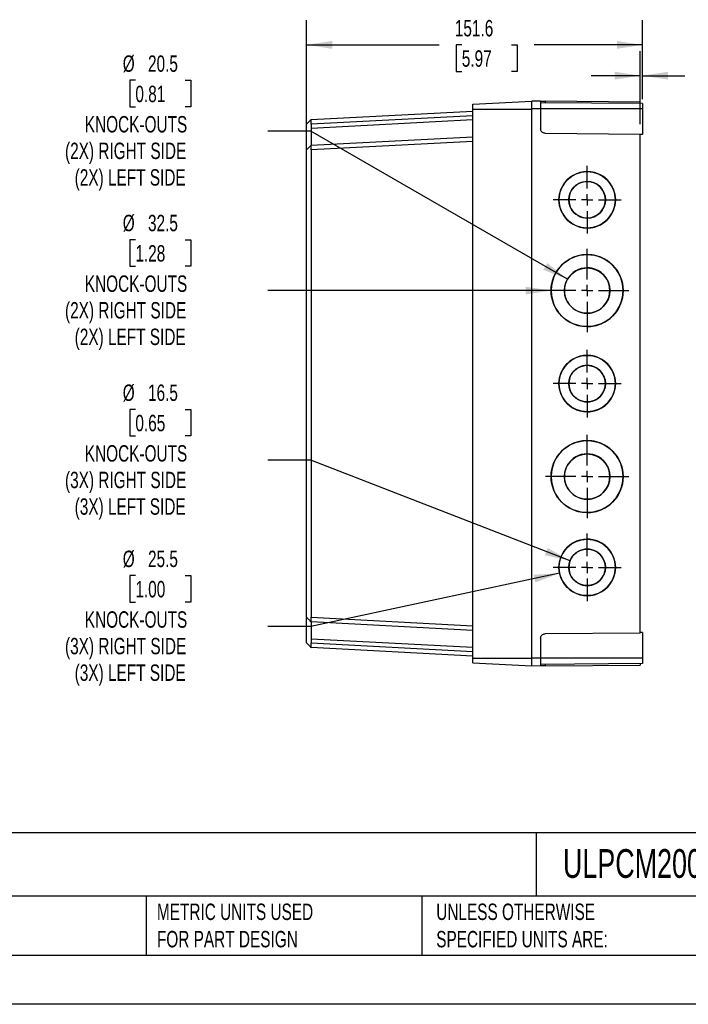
# Model space of a CAD drawing. Header units: millimetres. Extents: x 0 to 978, y 0 to 756.
# Tile 2 of 5: x 312 to 614, y 0 to 445. Entities that reach past the tile are written whole.
import ezdxf

# ---------------------------------------------------------------- set-up
doc = ezdxf.new("R2010")
doc.units = ezdxf.units.MM
doc.header["$LTSCALE"] = 3.5
doc.linetypes.add('CENTERX2', pattern=[20.32, 12.7, -2.54, 2.54, -2.54])
doc.layers.add('CENTER', color=40, linetype='CENTERX2')
doc.layers.add('DIMENSIONS', color=140, linetype='Continuous', lineweight=25)
doc.layers.add('TEXT', color=140, linetype='Continuous', lineweight=25)
doc.styles.add('SLDTEXTSTYLE0', font='TXT', dxfattribs={"width": 0.7})
doc.dimstyles.new('SLDDIMSTYLE0', dxfattribs={"dimtxt": 7.553027, "dimasz": 11.557, "dimexe": 0, "dimexo": 0.0625, "dimgap": 1.888257, "dimtad": 0, "dimtih": 1, "dimtoh": 1, "dimdec": 1, "dimrnd": 1e-09, "dimzin": 12, "dimdsep": 46, "dimtxsty": 'SLDTEXTSTYLE0', "dimsah": 1, "dimcen": 0.09, "dimadec": 0, "dimazin": 3, "dimtfac": 1, "dimtdec": 1, "dimtofl": 0, "dimtmove": 0, "dimatfit": 3, "dimfxl": 0, "dimfrac": 2, "dimtolj": 1, "dimtzin": 12, "dimarcsym": 0})
doc.dimstyles.new('SLDDIMSTYLE1', dxfattribs={"dimtxt": 7.553027, "dimasz": 11.557, "dimexe": 0, "dimexo": 0.0625, "dimgap": 1.888257, "dimtad": 0, "dimtih": 1, "dimtoh": 1, "dimdec": 1, "dimrnd": 1e-09, "dimzin": 12, "dimdsep": 46, "dimtxsty": 'SLDTEXTSTYLE0', "dimsah": 1, "dimcen": 0, "dimadec": 0, "dimazin": 3, "dimtfac": 1, "dimtdec": 1, "dimtofl": 0, "dimtmove": 0, "dimatfit": 3, "dimfxl": 0, "dimfrac": 2, "dimtolj": 1, "dimtzin": 12, "dimarcsym": 0})
doc.dimstyles.new('SLDDIMSTYLE2', dxfattribs={"dimtxt": 7.553027, "dimasz": 11.557, "dimexe": 0, "dimexo": 0.0625, "dimgap": 1.888257, "dimtad": 0, "dimtih": 1, "dimtoh": 1, "dimdec": 1, "dimrnd": 1e-09, "dimzin": 4, "dimdsep": 46, "dimtxsty": 'SLDTEXTSTYLE0', "dimsah": 1, "dimcen": 0.09, "dimadec": 0, "dimazin": 1, "dimtfac": 1, "dimtdec": 1, "dimtmove": 0, "dimatfit": 0, "dimfxl": 0, "dimfrac": 2, "dimtolj": 1, "dimtzin": 12, "dimarcsym": 0})

# ---------------------------------------------------------------- blocks, each defined once
blk = doc.blocks.new('_D_4')
at = {"layer": 'DIMENSIONS'}
for p, q in [((364.26, 417.28), (361.72, 417.28)), ((361.72, 417.28), (361.72, 405.27)), ((386.7, 417.28), (389.24, 417.28)), ((389.24, 417.28), (389.24, 405.27)), ((361.72, 405.27), (364.26, 405.27)), ((389.24, 405.27), (386.7, 405.27)), ((443.46, 394.3), (424.01, 394.3)), ((559.27, 327.44), (443.46, 394.3))]:
    blk.add_line(p, q, dxfattribs=at)
blk.add_solid([(559.27, 327.44), (550.15, 334.76), (548.38, 331.68)], dxfattribs=at)
at = {"layer": 'DIMENSIONS', "attachment_point": 1, "style": 'SLDTEXTSTYLE0'}
for s, insert, char_height in [('%%c', (358.56, 428.52), 7.408), ('20.5', (369.96, 428.52), 7.408), ('0.81', (364.26, 414.82), 7.408), ('KNOCK-OUTS', (341.43, 401.13), 7.408), ('(2X) RIGHT SIDE', (332.51, 389.12), 7.4083), ('(2X) LEFT SIDE', (336.86, 377.12), 7.4083)]:
    blk.add_mtext(s, dxfattribs=dict(at, insert=insert, char_height=char_height))
blk = doc.blocks.new('_D_5')
at = {"layer": 'DIMENSIONS'}
for p, q in [((364.26, 345.29), (361.72, 345.29)), ((361.72, 345.29), (361.72, 333.28)), ((386.7, 345.29), (389.24, 345.29)), ((389.24, 345.29), (389.24, 333.28)), ((361.72, 333.28), (364.26, 333.28)), ((389.24, 333.28), (386.7, 333.28)), ((443.46, 322.31), (424.01, 322.31)), ((551.9, 322.31), (443.46, 322.31))]:
    blk.add_line(p, q, dxfattribs=at)
blk.add_solid([(551.9, 322.31), (540.34, 324.09), (540.34, 320.54)], dxfattribs=at)
at = {"layer": 'DIMENSIONS', "attachment_point": 1, "style": 'SLDTEXTSTYLE0'}
for s, insert, char_height in [('%%c', (358.56, 356.53), 7.408), ('32.5', (369.96, 356.53), 7.408), ('1.28', (364.26, 342.83), 7.408), ('KNOCK-OUTS', (341.43, 329.14), 7.408), ('(2X) RIGHT SIDE', (332.51, 317.13), 7.4083), ('(2X) LEFT SIDE', (336.86, 305.13), 7.4083)]:
    blk.add_mtext(s, dxfattribs=dict(at, insert=insert, char_height=char_height))
blk = doc.blocks.new('_D_6')
at = {"layer": 'DIMENSIONS'}
for p, q in [((364.26, 268.65), (361.72, 268.65)), ((361.72, 268.65), (361.72, 256.65)), ((386.7, 268.65), (389.24, 268.65)), ((389.24, 268.65), (389.24, 256.65)), ((361.72, 256.65), (364.26, 256.65)), ((389.24, 256.65), (386.7, 256.65)), ((443.46, 245.68), (424.01, 245.68)), ((560.46, 200.3), (443.46, 245.68))]:
    blk.add_line(p, q, dxfattribs=at)
blk.add_solid([(560.46, 200.3), (550.33, 206.13), (549.04, 202.82)], dxfattribs=at)
at = {"layer": 'DIMENSIONS', "attachment_point": 1, "style": 'SLDTEXTSTYLE0'}
for s, insert, char_height in [('%%c', (358.56, 279.89), 7.408), ('16.5', (369.96, 279.89), 7.408), ('0.65', (364.26, 266.2), 7.408), ('KNOCK-OUTS', (341.43, 252.5), 7.408), ('(3X) RIGHT SIDE', (332.51, 240.5), 7.4083), ('(3X) LEFT SIDE', (336.86, 228.49), 7.4083)]:
    blk.add_mtext(s, dxfattribs=dict(at, insert=insert, char_height=char_height))
blk = doc.blocks.new('_D_7')
at = {"layer": 'DIMENSIONS'}
for p, q in [((364.26, 193.63), (361.72, 193.63)), ((361.72, 193.63), (361.72, 181.63)), ((386.7, 193.63), (389.24, 193.63)), ((389.24, 193.63), (389.24, 181.63)), ((555.68, 194.65), (443.46, 170.66)), ((361.72, 181.63), (364.26, 181.63)), ((389.24, 181.63), (386.7, 181.63)), ((443.46, 170.66), (424.01, 170.66))]:
    blk.add_line(p, q, dxfattribs=at)
blk.add_solid([(555.68, 194.65), (544.01, 193.97), (544.75, 190.49)], dxfattribs=at)
at = {"layer": 'DIMENSIONS', "attachment_point": 1, "style": 'SLDTEXTSTYLE0'}
for s, insert, char_height in [('%%c', (358.56, 204.87), 7.408), ('25.5', (369.96, 204.87), 7.408), ('1.00', (364.26, 191.18), 7.408), ('KNOCK-OUTS', (341.43, 177.48), 7.408), ('(3X) RIGHT SIDE', (332.51, 165.48), 7.4083), ('(3X) LEFT SIDE', (336.86, 153.48), 7.4083)]:
    blk.add_mtext(s, dxfattribs=dict(at, insert=insert, char_height=char_height))
blk = doc.blocks.new('_D_8')
at = {"layer": 'DIMENSIONS'}
for p, q in [((441.54, 390.31), (441.54, 444.38)), ((593.14, 408.81), (593.14, 444.38)), ((441.54, 433.27), (501.34, 433.27)), ((511.57, 433.27), (509.03, 433.27)), ((509.03, 433.27), (509.03, 421.26)), ((534.01, 433.27), (536.55, 433.27)), ((536.55, 433.27), (536.55, 421.26)), ((593.14, 433.27), (544.25, 433.27)), ((509.03, 421.26), (511.57, 421.26)), ((536.55, 421.26), (534.01, 421.26))]:
    blk.add_line(p, q, dxfattribs=at)
for points in [[(441.54, 433.27), (453.1, 431.49), (453.1, 435.05)], [(593.14, 433.27), (581.59, 435.05), (581.59, 431.49)]]:
    blk.add_solid(points, dxfattribs=at)
at = {"layer": 'DIMENSIONS', "char_height": 7.408, "attachment_point": 1, "style": 'SLDTEXTSTYLE0'}
for s, insert in [('151.6', (508.43, 444.51)), ('5.97', (511.57, 430.81))]:
    blk.add_mtext(s, dxfattribs=dict(at, insert=insert))
blk = doc.blocks.new('_D_9')
at = {"layer": 'DIMENSIONS'}
for p, q in [((592.14, 397.42), (592.14, 430.47)), ((593.14, 408.81), (593.14, 430.47)), ((592.14, 419.36), (569.92, 419.36)), ((593.14, 419.36), (612.29, 419.36)), ((622.53, 419.36), (619.99, 419.36)), ((619.99, 419.36), (619.99, 407.35)), ((644.97, 419.36), (647.51, 419.36)), ((647.51, 419.36), (647.51, 407.35)), ((619.99, 407.35), (622.53, 407.35)), ((647.51, 407.35), (644.97, 407.35))]:
    blk.add_line(p, q, dxfattribs=at)
for points in [[(592.14, 419.36), (580.59, 421.13), (580.59, 417.58)], [(593.14, 419.36), (604.7, 417.58), (604.7, 421.13)]]:
    blk.add_solid(points, dxfattribs=at)
at = {"layer": 'DIMENSIONS', "char_height": 7.408, "attachment_point": 1, "style": 'SLDTEXTSTYLE0'}
for s, insert in [('1.0', (625.67, 430.6)), ('0.04', (622.53, 416.9))]:
    blk.add_mtext(s, dxfattribs=dict(at, insert=insert))
blk = doc.blocks.new('SW_CENTERMARKSYMBOL_4')
at = {"layer": 'CENTER', "color": 0}
for p, q in [((0, 5.08), (0, 15.29)), ((-5.08, 0), (-15.29, 0)), ((0, 0), (-2.54, 0)), ((0, 0), (0, 2.54)), ((0, 0), (0, -2.54)), ((0, 0), (2.54, 0)), ((5.08, 0), (15.29, 0)), ((0, -5.08), (0, -15.29))]:
    blk.add_line(p, q, dxfattribs=at)
blk = doc.blocks.new('SW_CENTERMARKSYMBOL_5')
at = {"layer": 'CENTER', "color": 0}
for p, q in [((0, 5.08), (0, 18.79)), ((-5.08, 0), (-18.79, 0)), ((0, 0), (-2.54, 0)), ((0, 0), (0, 2.54)), ((0, 0), (0, -2.54)), ((0, 0), (2.54, 0)), ((5.08, 0), (18.79, 0)), ((0, -5.08), (0, -18.79))]:
    blk.add_line(p, q, dxfattribs=at)
blk = doc.blocks.new('SW_CENTERMARKSYMBOL_6')
at = {"layer": 'CENTER', "color": 0}
for p, q in [((0, 5.08), (0, 15.29)), ((-5.08, 0), (-15.29, 0)), ((0, 0), (-2.54, 0)), ((0, 0), (0, 2.54)), ((0, 0), (0, -2.54)), ((0, 0), (2.54, 0)), ((5.08, 0), (15.29, 0)), ((0, -5.08), (0, -15.29))]:
    blk.add_line(p, q, dxfattribs=at)
blk = doc.blocks.new('SW_CENTERMARKSYMBOL_7')
at = {"layer": 'CENTER', "color": 0}
for p, q in [((0, 5.08), (0, 18.79)), ((-5.08, 0), (-18.79, 0)), ((0, 0), (-2.54, 0)), ((0, 0), (0, 2.54)), ((0, 0), (0, -2.54)), ((0, 0), (2.54, 0)), ((5.08, 0), (18.79, 0)), ((0, -5.08), (0, -18.79))]:
    blk.add_line(p, q, dxfattribs=at)
blk = doc.blocks.new('SW_CENTERMARKSYMBOL_8')
at = {"layer": 'CENTER', "color": 0}
for p, q in [((0, 5.08), (0, 15.29)), ((-5.08, 0), (-15.29, 0)), ((0, 0), (-2.54, 0)), ((0, 0), (0, 2.54)), ((0, 0), (0, -2.54)), ((0, 0), (2.54, 0)), ((5.08, 0), (15.29, 0)), ((0, -5.08), (0, -15.29))]:
    blk.add_line(p, q, dxfattribs=at)

msp = doc.modelspace()

# ---------------------------------------------------------------- linework, layer by layer
for p, q in [((516.54, 406.42), (543.14, 407.81)), ((516.54, 404.31), (516.54, 406.42)), ((543.14, 404.36), (543.14, 407.86)), ((547.14, 407.83), (543.14, 407.86)), ((547.14, 407.83), (547.14, 404.36)), ((593.14, 406.76), (547.14, 407.16)), ((549.13, 407.81), (549.13, 407.15)), ((592.14, 407.44), (549.13, 407.81)), ((592.14, 406.77), (592.14, 407.44)), ((593.14, 406.76), (593.14, 404.36)), ((443.54, 399.54), (516.54, 403.36)), ((516.54, 401.27), (443.54, 397.44)), ((516.54, 404.31), (543.14, 404.31)), ((516.54, 156.31), (516.54, 404.31)), ((543.14, 156.26), (543.14, 404.36)), ((547.14, 404.36), (543.14, 404.36)), ((547.14, 404.36), (547.14, 395.35)), ((593.14, 404.36), (547.14, 404.36)), ((593.14, 404.36), (593.14, 392.78)), ((443.56, 399.56), (441.54, 397.43)), ((441.54, 387.83), (441.54, 397.34)), ((443.54, 395.73), (516.54, 399.55)), ((443.54, 397.44), (443.54, 395.73)), ((443.54, 387.94), (516.54, 391.76)), ((549.13, 393.35), (592.14, 392.97)), ((592.14, 167.66), (592.14, 392.97)), ((593.14, 392.78), (592.14, 392.77)), ((516.54, 389.67), (443.54, 385.84)), ((441.54, 174.89), (441.54, 385.74)), ((443.54, 385.84), (443.54, 174.79)), ((568.15, 371.56), (568.15, 371.56)), ((576.4, 363.31), (576.4, 363.31)), ((580.9, 363.31), (580.9, 363.31)), ((568.15, 355.06), (568.15, 355.06)), ((568.15, 350.56), (568.15, 350.56)), ((568.15, 332.56), (568.15, 332.56)), ((578.4, 322.31), (578.4, 322.31)), ((584.4, 322.31), (584.4, 322.31)), ((568.15, 312.06), (568.15, 312.06)), ((568.15, 306.06), (568.15, 306.06)), ((568.15, 288.56), (568.15, 288.56)), ((576.4, 280.31), (576.4, 280.31)), ((580.9, 280.31), (580.9, 280.31)), ((568.15, 272.06), (568.15, 272.06)), ((568.15, 267.56), (568.15, 267.56)), ((568.15, 248.56), (568.15, 248.56)), ((578.4, 238.31), (578.4, 238.31)), ((584.4, 238.31), (584.4, 238.31)), ((568.15, 228.06), (568.15, 228.06)), ((568.15, 222.06), (568.15, 222.06)), ((568.15, 205.56), (568.15, 205.56)), ((576.4, 197.31), (576.4, 197.31)), ((580.9, 197.31), (580.9, 197.31)), ((568.15, 189.06), (568.15, 189.06)), ((568.15, 184.56), (568.15, 184.56)), ((443.54, 174.79), (516.54, 170.96)), ((441.54, 163.29), (441.54, 172.79)), ((516.54, 168.86), (443.54, 172.69)), ((516.54, 161.07), (443.54, 164.9)), ((443.54, 164.9), (443.54, 163.19)), ((547.14, 165.28), (547.14, 156.26)), ((592.14, 167.66), (549.13, 167.28)), ((593.14, 167.85), (592.14, 167.86)), ((593.14, 167.85), (593.14, 156.26)), ((443.54, 163.19), (516.54, 159.36)), ((516.54, 157.26), (443.54, 161.09)), ((516.54, 156.31), (543.14, 156.31)), ((516.54, 154.21), (516.54, 156.31)), ((547.14, 156.26), (543.14, 156.26)), ((543.14, 152.76), (543.14, 156.26)), ((547.14, 156.26), (547.14, 152.8)), ((593.14, 156.26), (547.14, 156.26)), ((593.14, 156.26), (593.14, 153.86)), ((516.54, 154.21), (543.14, 152.81)), ((547.14, 152.8), (543.14, 152.76)), ((593.14, 153.86), (547.14, 153.46)), ((549.13, 153.48), (549.13, 152.82)), ((549.13, 152.82), (592.14, 153.19)), ((592.14, 153.86), (592.14, 153.19))]:
    msp.add_line(p, q)
at = {"color": 7, "linetype": 'Continuous'}
msp.add_line((977.91, 0.01), (0.01, 0.01), dxfattribs=at)
at = {"flags": 128}
msp.add_lwpolyline([(443.54, 387.94), (442.24, 386.56), (441.54, 385.83)], dxfattribs=at)
for centre, radius, start, end in [((568.15, 363.31), 12.75, 359.9983, 180.0017), ((568.15, 363.31), 12.75, 359.9989, 89.999), ((568.15, 363.31), 8.25, 359.9983, 180.0017), ((568.15, 363.31), 8.25, 359.999, 89.9989), ((568.15, 363.31), 12.75, 179.9983, 0.0017), ((568.15, 363.31), 8.25, 179.9983, 0.0017), ((568.15, 363.31), 12.75, 270.001, 0.0011), ((568.15, 363.31), 8.25, 270.001, 0.0011), ((568.15, 322.31), 16.25, 359.9983, 180.0017), ((568.15, 322.31), 16.25, 359.9989, 89.9989), ((568.15, 322.31), 10.25, 359.9982, 180.0018), ((568.15, 322.31), 10.25, 359.9989, 89.9989), ((568.15, 322.31), 16.25, 179.9983, 0.0017), ((568.15, 322.31), 10.25, 179.9982, 0.0018), ((568.15, 322.31), 16.25, 270.0011, 0.0011), ((568.15, 322.31), 10.25, 270.0011, 0.0011), ((568.15, 280.31), 12.75, 359.9983, 180.0017), ((568.15, 280.31), 12.75, 359.9989, 89.999), ((568.15, 280.31), 8.25, 359.9983, 180.0017), ((568.15, 280.31), 8.25, 359.999, 89.9989), ((568.15, 280.31), 12.75, 179.9983, 0.0017), ((568.15, 280.31), 8.25, 179.9983, 0.0017), ((568.15, 280.31), 12.75, 270.001, 0.0011), ((568.15, 280.31), 8.25, 270.001, 0.0011), ((568.15, 238.31), 16.25, 359.9983, 180.0017), ((568.15, 238.31), 16.25, 359.9989, 89.9989), ((568.15, 238.31), 10.25, 359.9982, 180.0018), ((568.15, 238.31), 10.25, 359.9989, 89.9989), ((568.15, 238.31), 16.25, 179.9983, 0.0017), ((568.15, 238.31), 10.25, 179.9982, 0.0018), ((568.15, 238.31), 16.25, 270.0011, 0.0011), ((568.15, 238.31), 10.25, 270.0011, 0.0011), ((568.15, 197.31), 12.75, 359.9983, 180.0017), ((568.15, 197.31), 12.75, 359.9989, 89.999), ((568.15, 197.31), 8.25, 359.9983, 180.0017), ((568.15, 197.31), 8.25, 359.999, 89.9989), ((568.15, 197.31), 12.75, 179.9983, 0.0017), ((568.15, 197.31), 8.25, 179.9983, 0.0017), ((568.15, 197.31), 12.75, 270.001, 0.0011), ((568.15, 197.31), 8.25, 270.001, 0.0011)]:
    msp.add_arc(centre, radius, start, end)
for points, knots in [([(547.14, 407.83), (547.14, 407.83), (547.19, 407.83), (547.38, 407.83), (547.53, 407.82), (547.92, 407.82), (548.15, 407.82), (548.64, 407.82), (548.89, 407.81), (549.13, 407.81)], [0, 0, 0, 0, 0.25, 0.25, 0.5, 0.5, 0.75, 0.75, 1, 1, 1, 1]), ([(441.54, 397.34), (441.54, 397.34), (441.54, 397.36), (441.54, 397.38), (441.54, 397.41), (441.54, 397.43), (441.54, 397.43), (441.54, 397.43)], [0, 0, 0, 0, 0.169706, 0.331941, 0.498323, 0.744049, 1, 1, 1, 1]), ([(443.54, 397.44), (443.54, 397.46), (443.54, 397.48), (443.54, 397.51), (443.54, 397.52), (443.54, 397.53), (443.54, 397.6), (443.54, 397.7), (443.54, 397.89), (443.54, 397.98), (443.54, 398.24), (443.54, 398.41), (443.54, 398.71), (443.54, 398.84), (443.54, 399.17), (443.54, 399.32), (443.54, 399.45), (443.54, 399.48), (443.54, 399.51), (443.54, 399.52), (443.54, 399.53), (443.54, 399.54), (443.54, 399.54)], [0, 0, 0, 0, 0.0625, 0.09375, 0.09375, 0.125, 0.125, 0.1875, 0.1875, 0.25, 0.25, 0.375, 0.375, 0.5, 0.5, 0.75, 0.75, 0.875, 0.875, 0.9375, 0.9375, 1, 1, 1, 1]), ([(443.54, 395.73), (443.54, 395.63), (443.54, 395.45), (443.54, 395.17), (443.54, 394.89), (443.54, 394.61), (443.54, 394.34), (443.54, 394.07), (443.54, 393.81), (443.54, 393.55), (443.55, 393.29), (443.55, 393.03), (443.54, 392.79), (443.54, 392.54), (443.54, 392.3), (443.54, 392.07), (443.54, 391.84), (443.54, 391.61), (443.54, 391.4), (443.54, 391.18), (443.54, 390.98), (443.54, 390.78), (443.54, 390.59), (443.54, 390.4), (443.54, 390.16), (443.54, 389.88), (443.54, 389.57), (443.54, 389.28), (443.54, 389.02), (443.54, 388.77), (443.55, 388.56), (443.55, 388.37), (443.55, 388.22), (443.54, 388.09), (443.54, 388), (443.54, 387.95), (443.54, 387.94), (443.54, 387.94)], [0, 0, 0, 0, 0.02297, 0.045826, 0.06857, 0.0912, 0.113717, 0.136121, 0.158412, 0.18059, 0.202655, 0.224608, 0.246448, 0.268176, 0.289792, 0.311296, 0.332687, 0.353967, 0.375135, 0.396191, 0.417135, 0.437968, 0.45869, 0.479301, 0.4998, 0.539254, 0.57911, 0.61937, 0.660034, 0.701103, 0.742578, 0.78446, 0.82675, 0.869448, 0.912556, 0.956073, 1, 1, 1, 1]), ([(549.13, 393.35), (548.89, 393.35), (548.64, 393.39), (548.15, 393.59), (547.92, 393.74), (547.53, 394.13), (547.38, 394.37), (547.19, 394.86), (547.14, 395.11), (547.14, 395.35)], [0, 0, 0, 0, 0.25, 0.25, 0.5, 0.5, 0.75, 0.75, 1, 1, 1, 1]), ([(441.54, 386.07), (441.54, 386.17), (441.54, 386.41), (441.54, 387.05), (441.54, 387.57), (441.54, 387.83)], [0, 0, 0, 0, 0.2842523, 0.6419969, 1, 1, 1, 1]), ([(443.54, 385.84), (443.54, 385.86), (443.54, 385.9), (443.54, 385.98), (443.54, 386.1), (443.54, 386.26), (443.54, 386.44), (443.54, 386.62), (443.54, 386.77), (443.54, 386.91), (443.54, 387.03), (443.54, 387.13), (443.54, 387.23), (443.54, 387.31), (443.54, 387.38), (443.54, 387.45), (443.54, 387.5), (443.54, 387.55), (443.54, 387.6), (443.54, 387.63), (443.54, 387.67), (443.54, 387.7), (443.54, 387.73), (443.54, 387.75), (443.54, 387.77), (443.54, 387.79), (443.54, 387.81), (443.54, 387.83), (443.54, 387.84), (443.54, 387.85), (443.54, 387.86), (443.54, 387.87), (443.54, 387.88), (443.54, 387.89), (443.54, 387.9), (443.54, 387.9), (443.54, 387.91), (443.54, 387.91), (443.54, 387.92), (443.54, 387.92), (443.54, 387.92), (443.54, 387.93), (443.54, 387.93), (443.54, 387.93), (443.54, 387.93), (443.54, 387.93), (443.54, 387.93), (443.54, 387.93), (443.54, 387.94), (443.54, 387.94), (443.54, 387.94), (443.54, 387.94), (443.54, 387.94), (443.54, 387.94), (443.54, 387.94), (443.54, 387.94), (443.54, 387.94), (443.54, 387.94), (443.54, 387.94), (443.54, 387.94), (443.54, 387.94)], [0, 0, 0, 0, 0.0183974, 0.0365911, 0.0731282, 0.1289126, 0.1875116, 0.2427925, 0.2941714, 0.3415727, 0.3851417, 0.4251961, 0.462046, 0.4960485, 0.5275161, 0.5567151, 0.5838911, 0.6092606, 0.6330116, 0.6553058, 0.6762817, 0.6960551, 0.714725, 0.73238, 0.7490992, 0.7649528, 0.7800031, 0.7943035, 0.8079007, 0.8208366, 0.833149, 0.8448717, 0.8560346, 0.8666632, 0.8767808, 0.8864087, 0.8955663, 0.9042715, 0.9125405, 0.9203879, 0.9278274, 0.9348712, 0.9415306, 0.9478155, 0.9537355, 0.959295, 0.9644848, 0.9692975, 0.973731, 0.9777883, 0.9814758, 0.9848029, 0.9877814, 0.9904243, 0.9927455, 0.9947591, 0.996479, 0.9979181, 0.9990884, 1, 1, 1, 1]), ([(441.54, 385.74), (441.54, 385.74), (441.54, 385.76), (441.54, 385.79), (441.54, 385.81), (441.54, 385.83), (441.54, 385.83), (441.54, 385.83)], [0, 0, 0, 0, 0.157386, 0.306498, 0.459787, 0.710735, 1, 1, 1, 1]), ([(441.54, 174.79), (441.54, 174.79), (441.54, 174.8), (441.54, 174.81), (441.54, 174.82), (441.54, 174.85), (441.54, 174.88), (441.54, 174.89)], [0, 0, 0, 0, 0.169799, 0.331958, 0.498294, 0.743893, 1, 1, 1, 1]), ([(441.54, 174.79), (441.71, 174.62), (442.04, 174.27), (442.56, 173.73), (443.07, 173.19), (443.39, 172.85), (443.56, 172.67)], [0, 0, 0, 0, 0.2458354, 0.4882356, 0.7363841, 1, 1, 1, 1]), ([(441.54, 172.79), (441.54, 173.06), (441.54, 173.58), (441.54, 174.21), (441.54, 174.45), (441.54, 174.56)], [0, 0, 0, 0, 0.357674, 0.715485, 1, 1, 1, 1]), ([(443.54, 172.69), (443.54, 172.69), (443.54, 172.69), (443.54, 172.69), (443.54, 172.69), (443.54, 172.69), (443.54, 172.69), (443.54, 172.7), (443.54, 172.71), (443.54, 172.72), (443.54, 172.78), (443.54, 172.86), (443.54, 173.1), (443.54, 173.19), (443.54, 173.45), (443.54, 173.6), (443.54, 173.87), (443.54, 173.97), (443.54, 174.18), (443.54, 174.3), (443.54, 174.51), (443.54, 174.61), (443.54, 174.67), (443.54, 174.68), (443.54, 174.7), (443.54, 174.73), (443.54, 174.76), (443.54, 174.79)], [0, 0, 0, 0, 0.0625, 0.0625, 0.09375, 0.09375, 0.125, 0.1875, 0.1875, 0.25, 0.25, 0.5, 0.5, 0.625, 0.625, 0.75, 0.75, 0.8125, 0.8125, 0.875, 0.875, 0.9375, 0.9375, 0.953125, 0.953125, 0.96875, 1, 1, 1, 1]), ([(443.54, 172.69), (443.54, 172.69), (443.54, 172.69), (443.54, 172.67), (443.54, 172.65), (443.54, 172.61), (443.54, 172.57), (443.54, 172.51), (443.54, 172.45), (443.55, 172.38), (443.55, 172.3), (443.55, 172.21), (443.55, 172.12), (443.54, 172.01), (443.54, 171.9), (443.54, 171.78), (443.54, 171.66), (443.54, 171.52), (443.54, 171.38), (443.54, 171.24), (443.54, 171.08), (443.54, 170.92), (443.54, 170.76), (443.54, 170.59), (443.54, 170.36), (443.54, 170.07), (443.54, 169.69), (443.54, 169.29), (443.54, 168.87), (443.54, 168.43), (443.54, 167.97), (443.55, 167.49), (443.55, 167), (443.54, 166.49), (443.54, 165.97), (443.54, 165.44), (443.54, 165.08), (443.54, 164.9)], [0, 0, 0, 0, 0.022922, 0.045732, 0.068432, 0.091019, 0.113496, 0.135862, 0.158117, 0.18026, 0.202293, 0.224216, 0.246028, 0.267729, 0.28932, 0.310801, 0.332172, 0.353433, 0.374584, 0.395625, 0.416557, 0.437379, 0.458092, 0.478696, 0.49919, 0.538662, 0.578543, 0.618833, 0.659533, 0.700644, 0.742168, 0.784103, 0.826453, 0.869217, 0.912395, 0.955989, 1, 1, 1, 1]), ([(547.14, 165.28), (547.14, 165.52), (547.19, 165.77), (547.38, 166.26), (547.53, 166.49), (547.92, 166.88), (548.15, 167.04), (548.64, 167.23), (548.89, 167.28), (549.13, 167.28)], [0, 0, 0, 0, 0.25, 0.25, 0.5, 0.5, 0.75, 0.75, 1, 1, 1, 1]), ([(441.54, 163.19), (441.54, 163.19), (441.54, 163.2), (441.54, 163.21), (441.54, 163.22), (441.54, 163.25), (441.54, 163.28), (441.54, 163.29)], [0, 0, 0, 0, 0.169069, 0.330744, 0.496515, 0.742574, 1, 1, 1, 1]), ([(441.54, 163.19), (441.9, 162.82), (442.7, 161.98), (443.25, 161.4), (443.56, 161.07)], [0, 0, 0, 0, 0.438562, 1, 1, 1, 1]), ([(443.54, 161.09), (443.54, 161.09), (443.54, 161.09), (443.54, 161.1), (443.54, 161.13), (443.54, 161.18), (443.54, 161.27), (443.54, 161.42), (443.54, 161.77), (443.54, 162.18), (443.54, 162.56), (443.54, 162.74), (443.54, 162.96), (443.54, 163.1), (443.54, 163.19)], [0, 0, 0, 0, 0.034535, 0.075662, 0.125002, 0.200751, 0.249829, 0.363669, 0.499782, 0.748232, 0.799367, 0.874021, 0.918205, 1, 1, 1, 1]), ([(549.13, 152.82), (548.89, 152.81), (548.64, 152.81), (548.15, 152.81), (547.92, 152.8), (547.53, 152.8), (547.38, 152.8), (547.19, 152.8), (547.14, 152.8), (547.14, 152.8)], [0, 0, 0, 0, 0.25, 0.25, 0.5, 0.5, 0.75, 0.75, 1, 1, 1, 1])]:
    msp.add_open_spline(points, degree=3, knots=knots)
msp.add_open_spline([(443.54, 387.94), (443.54, 387.94), (443.54, 387.94), (443.54, 387.94)], degree=3)
at = {"layer": 'DIMENSIONS'}
for centre, radius in [((568.15, 363.31), 12.75), ((568.15, 363.31), 8.25), ((568.15, 322.31), 16.25), ((568.15, 322.31), 10.25), ((568.15, 280.31), 12.75), ((568.15, 280.31), 8.25), ((568.15, 238.31), 16.25), ((568.15, 238.31), 10.25), ((568.15, 197.31), 12.75), ((568.15, 197.31), 8.25)]:
    msp.add_circle(centre, radius, dxfattribs=at)
at = {"layer": 'TEXT'}
for p, q in [((955.67, 77.44), (22.22, 77.44)), ((545.16, 77.44), (545.16, 48.89)), ((955.67, 48.89), (22.22, 48.89)), ((369.19, 48.89), (369.19, 22.22)), ((493.49, 48.89), (493.49, 22.22)), ((22.22, 22.22), (955.67, 22.22))]:
    msp.add_line(p, q, dxfattribs=at)

# ---------------------------------------------------------------- block references
at = {"layer": 'CENTER'}
for name, p in [('SW_CENTERMARKSYMBOL_4', (568.15, 363.31)), ('SW_CENTERMARKSYMBOL_5', (568.15, 322.31)), ('SW_CENTERMARKSYMBOL_6', (568.15, 280.31)), ('SW_CENTERMARKSYMBOL_7', (568.15, 238.31)), ('SW_CENTERMARKSYMBOL_8', (568.15, 197.31))]:
    msp.add_blockref(name, p, dxfattribs=at)

# ---------------------------------------------------------------- texts
at = {"layer": 'TEXT', "attachment_point": 1, "style": 'SLDTEXTSTYLE0'}
for s, insert, char_height in [('ULPCM200150G', (557.23, 70.08), 12.9646), ("PART DIMENSIONS MAY DIFFER SLIGHTLY ^JDUE TO MANUFACTURER'S VARIANCES", (153.69, 45.49), 7.4083), ('METRIC UNITS USED ^JFOR PART DESIGN', (373.99, 45.49), 7.4083), ('UNLESS OTHERWISE ^JSPECIFIED UNITS ARE:', (500.04, 45.49), 7.4083)]:
    msp.add_mtext(s, dxfattribs=dict(at, insert=insert, char_height=char_height))

# ---------------------------------------------------------------- dimensions: what is measured, and where the dimension line sits
at = {"layer": 'DIMENSIONS'}
for base, p1, dimstyle, picture, middle in [((593.14, 433.27), (441.54, 385.86), 'SLDDIMSTYLE0', '_D_8', (522.79, 433.27)), ((593.14, 419.36), (592.14, 392.97), 'SLDDIMSTYLE2', '_D_9', (633.75, 419.36))]:
    dim = msp.add_linear_dim(base=base, p1=p1, p2=(593.14, 404.36), angle=0, dimstyle=dimstyle, dxfattribs=at)
    dim.commit()
    dim.dimension.update_dxf_attribs({"geometry": picture, "text_midpoint": middle, "dimtype": 160})
for p1, p2, text, picture, middle in [((577.03, 317.19), (559.27, 327.44), '<>\\PKNOCK-OUTS\\P(2X) RIGHT SIDE\\P(2X) LEFT SIDE', '_D_4', (375.48, 398.21)), ((584.4, 322.31), (551.9, 322.31), '<>\\PKNOCK-OUTS\\P(2X) RIGHT SIDE\\P(2X) LEFT SIDE', '_D_5', (375.48, 326.22)), ((575.84, 194.33), (560.46, 200.3), '<>\\PKNOCK-OUTS\\P(3X) RIGHT SIDE\\P(3X) LEFT SIDE', '_D_6', (375.48, 249.58)), ((580.62, 199.98), (555.68, 194.65), '<>\\PKNOCK-OUTS\\P(3X) RIGHT SIDE\\P(3X) LEFT SIDE', '_D_7', (375.48, 174.56))]:
    dim = msp.add_diameter_dim_2p(p1=p1, p2=p2, text=text, dimstyle='SLDDIMSTYLE1', dxfattribs=at)
    dim.commit()
    dim.dimension.update_dxf_attribs({"geometry": picture, "text_midpoint": middle, "dimtype": 163})

doc.saveas('drawing.dxf')
